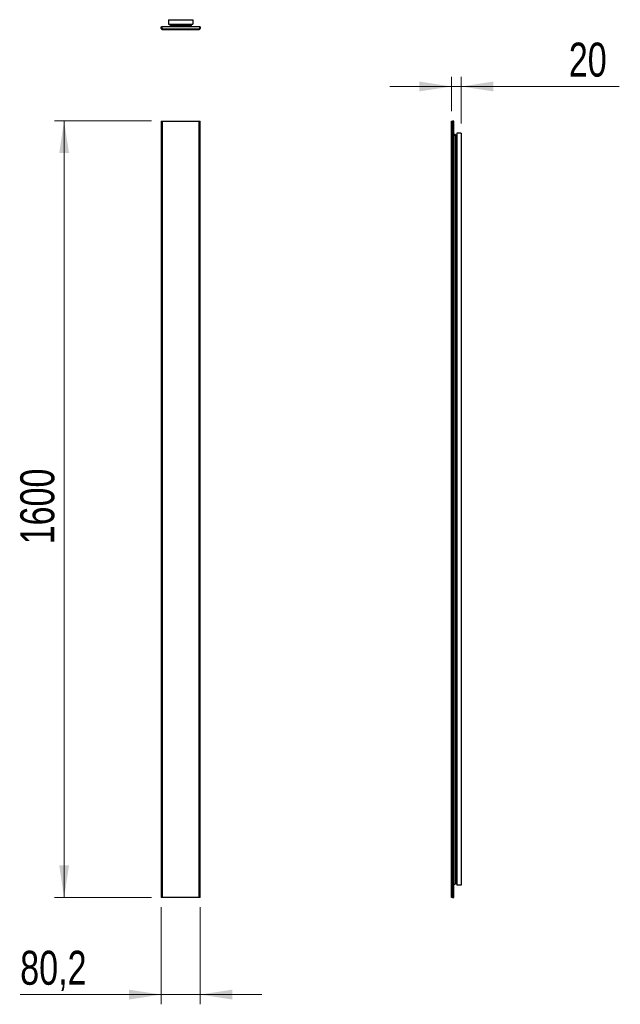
# Model space of a CAD drawing. Header units: millimetres. Extents: x 88 to 150, y 103 to 205.
import ezdxf

# ---------------------------------------------------------------- set-up
doc = ezdxf.new("R2010")
doc.units = ezdxf.units.MM
doc.styles.add('SLDTEXTSTYLE0', font='TXT', dxfattribs={"width": 0.75})
doc.dimstyles.new('SLDDIMSTYLE0', dxfattribs={"dimtxt": 3.5, "dimasz": 3.302, "dimexe": 0, "dimexo": 0.0625, "dimgap": 0.875, "dimtad": 1, "dimdec": 0, "dimlfac": 20, "dimrnd": 1e-09, "dimzin": 12, "dimdsep": 46, "dimtxsty": 'SLDTEXTSTYLE0', "dimsah": 1, "dimcen": 0.09, "dimadec": 0, "dimazin": 3, "dimtfac": 1, "dimtdec": 0, "dimtofl": 0, "dimtmove": 0, "dimatfit": 3, "dimfxl": 0, "dimfrac": 2, "dimtolj": 1, "dimtzin": 12, "dimarcsym": 0})
doc.dimstyles.new('SLDDIMSTYLE1', dxfattribs={"dimtxt": 3.5, "dimasz": 3.302, "dimexe": 0, "dimexo": 0.0625, "dimgap": 0.875, "dimtad": 1, "dimdec": 1, "dimlfac": 20, "dimrnd": 1e-09, "dimzin": 12, "dimdsep": 46, "dimtxsty": 'SLDTEXTSTYLE0', "dimsah": 1, "dimcen": 0.09, "dimadec": 0, "dimazin": 3, "dimtfac": 1, "dimtdec": 1, "dimtmove": 0, "dimatfit": 0, "dimfxl": 0, "dimfrac": 2, "dimtolj": 1, "dimtzin": 12, "dimarcsym": 0})
doc.dimstyles.new('SLDDIMSTYLE2', dxfattribs={"dimtxt": 3.5, "dimasz": 3.302, "dimexe": 0, "dimexo": 0.0625, "dimgap": 0.875, "dimtad": 1, "dimdec": 0, "dimlfac": 20, "dimrnd": 1e-09, "dimzin": 12, "dimdsep": 46, "dimtxsty": 'SLDTEXTSTYLE0', "dimsah": 1, "dimcen": 0.09, "dimadec": 0, "dimazin": 3, "dimtfac": 1, "dimtmove": 0, "dimatfit": 0, "dimfxl": 0, "dimfrac": 2, "dimtolj": 1, "dimtzin": 12, "dimarcsym": 0})

# ---------------------------------------------------------------- blocks, each defined once
blk = doc.blocks.new('_D')
at = {"color": 7, "linetype": 'Continuous', "lineweight": 0}
for p, q in [((102, 194.34), (91.99, 194.34)), ((92.99, 194.34), (92.99, 114.34)), ((102, 114.34), (91.99, 114.34))]:
    blk.add_line(p, q, dxfattribs=at)
at = {"color": 7, "linetype": 'Continuous', "lineweight": 18}
for points in [[(92.99, 194.34), (92.49, 191.03), (93.5, 191.03)], [(92.99, 114.34), (93.5, 117.64), (92.49, 117.64)]]:
    blk.add_solid(points, dxfattribs=at)
at = {"color": 7, "linetype": 'Continuous', "lineweight": 18, "insert": (88.48, 150.72), "char_height": 3.5, "attachment_point": 1, "rotation": 90, "style": 'SLDTEXTSTYLE0'}
blk.add_mtext('1600', dxfattribs=at)
blk = doc.blocks.new('_D_1')
at = {"color": 7, "linetype": 'Continuous', "lineweight": 0}
for p, q in [((102.99, 113.34), (102.99, 103.34)), ((107, 113.34), (107, 103.34)), ((102.99, 104.34), (88.47, 104.34)), ((107, 104.34), (102.99, 104.34)), ((107, 104.34), (113.35, 104.34))]:
    blk.add_line(p, q, dxfattribs=at)
at = {"color": 7, "linetype": 'Continuous', "lineweight": 18}
for points in [[(102.99, 104.34), (99.69, 104.84), (99.69, 103.83)], [(107, 104.34), (110.3, 103.83), (110.3, 104.84)]]:
    blk.add_solid(points, dxfattribs=at)
at = {"color": 7, "linetype": 'Continuous', "lineweight": 18, "insert": (88.47, 108.85), "char_height": 3.5, "attachment_point": 1, "style": 'SLDTEXTSTYLE0'}
blk.add_mtext('80,2', dxfattribs=at)
blk = doc.blocks.new('_D_2')
at = {"color": 7, "linetype": 'Continuous', "lineweight": 0}
for p, q in [((132.89, 195.34), (132.89, 198.89)), ((133.88, 194.09), (133.88, 198.89)), ((132.89, 197.89), (126.54, 197.89)), ((133.88, 197.89), (132.89, 197.89)), ((133.88, 197.89), (150.14, 197.89))]:
    blk.add_line(p, q, dxfattribs=at)
at = {"color": 7, "linetype": 'Continuous', "lineweight": 18}
for points in [[(132.89, 197.89), (129.58, 198.4), (129.58, 197.39)], [(133.88, 197.89), (137.19, 197.39), (137.19, 198.4)]]:
    blk.add_solid(points, dxfattribs=at)
at = {"color": 7, "linetype": 'Continuous', "lineweight": 18, "insert": (144.96, 202.41), "char_height": 3.5, "attachment_point": 1, "style": 'SLDTEXTSTYLE0'}
blk.add_mtext('20', dxfattribs=at)

msp = doc.modelspace()

# ---------------------------------------------------------------- linework, layer by layer
at = {"color": 7, "linetype": 'Continuous', "lineweight": 25}
for p, q in [((102.993, 204.0249), (103.043, 204.0267)), ((102.9988, 203.8589), (102.993, 204.0249)), ((103.043, 204.0267), (103.0488, 203.8606)), ((106.957, 204.0267), (103.043, 204.0267)), ((103.0488, 203.8606), (103.043, 204.0267)), ((103.75, 204.7731), (103.75, 204.3231)), ((103.75, 204.7731), (106.25, 204.7731)), ((103.75, 204.3231), (106.25, 204.3231)), ((103.925, 204.2851), (103.925, 204.1686)), ((106.025, 204.2851), (103.925, 204.2851)), ((106.025, 204.1686), (103.925, 204.1686)), ((103.9288, 204.2851), (103.9288, 204.3231)), ((106.025, 204.1686), (106.025, 204.2851)), ((106.048, 204.2851), (106.025, 204.2851)), ((106.048, 204.1686), (106.025, 204.1686)), ((106.025, 204.0267), (106.025, 204.1686)), ((106.0728, 204.1562), (106.0728, 204.3231)), ((106.075, 204.2851), (106.0728, 204.2851)), ((106.075, 204.1686), (106.0728, 204.1686)), ((106.075, 204.1686), (106.075, 204.2851)), ((106.25, 204.7731), (106.25, 204.3231)), ((106.9512, 203.8606), (106.957, 204.0267)), ((106.957, 204.0267), (106.9512, 203.8606)), ((107.007, 204.0249), (106.957, 204.0267)), ((107.007, 204.0249), (107.0012, 203.8589)), ((103.0488, 203.8606), (102.9988, 203.8589)), ((103.0856, 203.8251), (106.9144, 203.8251)), ((103.0856, 203.8251), (103.0856, 203.7751)), ((103.0856, 203.8251), (106.9144, 203.8251)), ((103.0856, 203.7751), (106.9144, 203.7751)), ((106.9144, 203.8251), (106.9144, 203.7751)), ((106.9512, 203.8606), (107.0012, 203.8589)), ((102.993, 194.336), (102.993, 114.336)), ((102.9988, 194.336), (102.993, 194.336)), ((102.9988, 194.336), (102.9988, 114.336)), ((102.9988, 194.336), (103.0856, 194.336)), ((103.0856, 194.336), (103.0856, 114.336)), ((103.0856, 194.336), (106.9144, 194.336)), ((106.9144, 114.336), (106.9144, 194.336)), ((106.9144, 194.336), (107.0012, 194.336)), ((107.0012, 114.336), (107.0012, 194.336)), ((107.007, 194.336), (107.0012, 194.336)), ((107.007, 114.336), (107.007, 194.336)), ((132.885, 194.336), (132.9688, 194.336)), ((132.885, 114.336), (132.885, 194.336)), ((133.1349, 194.336), (132.9688, 194.336)), ((132.9688, 114.336), (132.9688, 194.336)), ((133.1349, 114.336), (133.1349, 194.336)), ((133.1349, 194.336), (133.1366, 194.336)), ((133.1366, 194.236), (133.1366, 194.336)), ((133.1366, 114.336), (133.1366, 194.336)), ((133.1366, 192.861), (133.2785, 192.861)), ((133.2662, 192.9054), (133.4331, 192.9054)), ((133.2785, 192.9054), (133.2785, 192.911)), ((133.2785, 192.911), (133.395, 192.911)), ((133.2785, 192.861), (133.2785, 192.8755)), ((133.2785, 115.761), (133.2785, 192.861)), ((133.2785, 192.861), (133.395, 192.861)), ((133.395, 192.9054), (133.395, 192.911)), ((133.395, 192.861), (133.395, 192.8755)), ((133.395, 115.761), (133.395, 192.861)), ((133.8831, 193.086), (133.4331, 193.086)), ((133.4331, 193.086), (133.4331, 115.5939)), ((133.8831, 193.086), (133.8831, 115.5939)), ((133.395, 115.761), (133.2785, 115.761)), ((133.395, 115.7635), (133.4331, 115.7635)), ((133.8831, 115.5939), (133.4331, 115.5939)), ((102.993, 114.336), (102.9988, 114.336)), ((103.0856, 114.336), (102.9988, 114.336)), ((106.9144, 114.336), (103.0856, 114.336)), ((107.0012, 114.336), (106.9144, 114.336)), ((107.0012, 114.336), (107.007, 114.336)), ((132.9688, 114.336), (132.885, 114.336)), ((132.9688, 114.336), (133.1349, 114.336)), ((133.1349, 114.336), (133.1366, 114.336)), ((133.1366, 114.336), (133.1366, 114.436))]:
    msp.add_line(p, q, dxfattribs=at)
for centre, radius, start, end in [((103.98, 204.0851), 0.1, 123.367013, 215.737542), ((106.02, 204.0851), 0.1, 324.262458, 56.632987), ((103.0856, 203.8619), 0.0868, 182, 270), ((103.0856, 203.8619), 0.0368, 182, 270), ((103.0856, 203.8619), 0.0368, 182, 270), ((106.9144, 203.8619), 0.0368, 270, 358), ((106.9144, 203.8619), 0.0368, 270, 358), ((106.9144, 203.8619), 0.0868, 270, 358), ((133.195, 192.856), 0.1, 33.367013, 125.737542), ((133.195, 115.816), 0.1, 234.262458, 326.632987)]:
    msp.add_arc(centre, radius, start, end, dxfattribs=at)

# ---------------------------------------------------------------- dimensions: what is measured, and where the dimension line sits
at = {"color": 7, "linetype": 'Continuous', "lineweight": 18}
dim = msp.add_linear_dim(base=(132.885, 197.8945), p1=(133.8831, 193.086), p2=(132.885, 194.336), dimstyle='SLDDIMSTYLE2', dxfattribs=at)
dim.commit()
dim.dimension.update_dxf_attribs({"geometry": '_D_2', "text_midpoint": (147.5492, 197.8945), "dimtype": 160})
for base, p1, p2, angle, dimstyle, picture, middle in [((92.993, 114.336), (102.9988, 194.336), (102.9988, 114.336), 90, 'SLDDIMSTYLE0', '_D', (92.993, 155.8902)), ((102.993, 104.336), (107.0012, 114.336), (102.993, 114.336), 0, 'SLDDIMSTYLE1', '_D_1', (92.993, 104.336))]:
    dim = msp.add_linear_dim(base=base, p1=p1, p2=p2, angle=angle, dimstyle=dimstyle, dxfattribs=at)
    dim.commit()
    dim.dimension.update_dxf_attribs({"geometry": picture, "text_midpoint": middle, "dimtype": 160})

doc.saveas('drawing.dxf')
